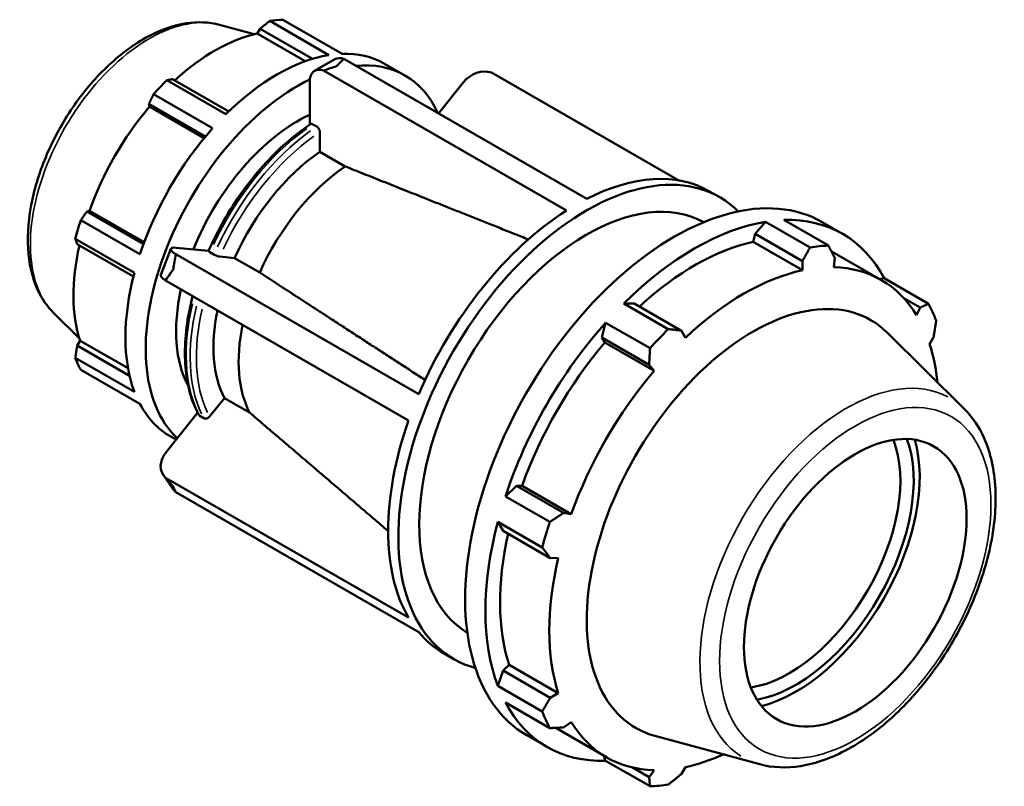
# Model space of a CAD drawing. Header units: inches. Extents: x -3.8 to 53.2, y -14.1 to 34.1.
# Tile 8 of 8: x 45.8 to 53.2, y 28.4 to 34.1. Entities that reach past the tile are written whole.
import ezdxf

# ---------------------------------------------------------------- set-up
doc = ezdxf.new("R2010")
doc.units = ezdxf.units.IN
doc.header["$MEASUREMENT"] = 0
doc.layers.add('Visible (ANSI)', color=7, linetype='Continuous', lineweight=50)
doc.layers.add('Visible Narrow (ANSI)', color=7, linetype='Continuous', lineweight=35)

msp = doc.modelspace()

# ---------------------------------------------------------------- linework, layer by layer
at = {"layer": 'Visible (ANSI)'}
for p, q in [((48.1018, 33.8815), (47.6576, 34.1373)), ((47.7573, 34.1469), (48.2015, 33.8912)), ((47.2794, 34.1082), (47.5417, 34.0371)), ((47.5643, 34.0422), (47.5858, 34.0795)), ((47.9243, 33.8349), (47.5643, 34.0422)), ((47.5858, 34.0795), (47.979, 33.8531)), ((48.1472, 33.8501), (47.9949, 33.7624)), ((48.2134, 33.852), (50.0396, 32.8003)), ((49.8873, 32.7127), (48.0611, 33.7643)), ((48.521, 33.816), (48.6733, 33.7283)), ((50.7318, 32.9394), (49.3237, 33.7502)), ((46.8843, 33.6919), (47.3284, 33.4362)), ((47.3491, 33.4564), (46.9264, 33.6998)), ((47.9579, 33.6806), (47.9579, 33.3576)), ((49.1132, 33.6764), (48.9249, 33.4422)), ((47.2287, 33.331), (46.7846, 33.5868)), ((46.7499, 33.5136), (47.175, 33.2688)), ((46.7546, 33.494), (46.7499, 33.5136)), ((47.1655, 33.2574), (46.7546, 33.494)), ((48.0112, 33.3433), (47.9813, 33.3605)), ((48.0346, 33.1536), (48.0346, 33.3027)), ((48.2238, 33.0446), (48.0346, 33.1536)), ((50.9628, 32.8571), (51.0395, 32.8129)), ((46.2837, 32.7061), (46.3029, 32.7117)), ((46.7139, 32.4751), (46.3029, 32.7117)), ((46.2377, 32.6396), (46.6819, 32.3838)), ((46.7088, 32.4613), (46.2837, 32.7061)), ((51.522, 32.6418), (51.8559, 32.4495)), ((51.3846, 32.6285), (51.3061, 32.5371)), ((51.7186, 32.4362), (51.3846, 32.6285)), ((51.81, 32.626), (51.9622, 32.5383)), ((46.6406, 32.2448), (46.1964, 32.5006)), ((51.3061, 32.5371), (51.2919, 32.4769)), ((51.3061, 32.5371), (51.6605, 32.3331)), ((46.2105, 32.4599), (46.6333, 32.2164)), ((46.9147, 32.4253), (46.8386, 32.229)), ((47.1982, 32.4111), (46.9548, 32.4334)), ((51.2919, 32.4769), (51.6616, 32.264)), ((46.9508, 32.3838), (48.777, 31.3321)), ((47.2079, 32.3989), (47.2377, 32.3817)), ((47.2815, 32.3663), (47.3932, 32.3561)), ((47.3932, 32.3561), (47.5824, 32.2471)), ((51.8845, 32.4033), (52.2542, 32.1904)), ((51.8972, 32.2868), (51.9037, 32.3566)), ((51.6605, 32.3331), (51.6616, 32.264)), ((52.2754, 32.2046), (52.2413, 32.1978)), ((52.6093, 32.0123), (52.2754, 32.2046)), ((48.7009, 31.1358), (46.8747, 32.1875)), ((52.423, 32.0547), (52.546, 31.9839)), ((50.3977, 32.014), (50.3192, 32.0149)), ((50.3192, 32.0149), (50.6531, 31.8226)), ((50.7521, 31.81), (50.3977, 32.014)), ((52.546, 31.9839), (52.5195, 31.9258)), ((46.0332, 31.9442), (46.2264, 31.753)), ((50.1818, 31.8701), (50.1545, 31.7575)), ((50.5157, 31.6778), (50.1818, 31.8701)), ((50.1545, 31.7575), (50.1763, 31.7216)), ((50.1545, 31.7575), (50.5089, 31.5534)), ((50.7816, 31.7573), (50.7521, 31.81)), ((52.8781, 31.2206), (52.2967, 31.7959)), ((52.6171, 31.7095), (52.6467, 31.7607)), ((46.2105, 31.6976), (46.2321, 31.7347)), ((46.6042, 31.4709), (46.2105, 31.6976)), ((46.5926, 31.5271), (46.2321, 31.7347)), ((50.1763, 31.7216), (50.546, 31.5087)), ((46.1964, 31.6064), (46.6406, 31.3506)), ((50.5089, 31.5534), (50.546, 31.5087)), ((46.6819, 31.2592), (46.2377, 31.5149)), ((47.2054, 31.1646), (47.3171, 31.3034)), ((47.3171, 31.3034), (47.5063, 31.1945)), ((47.1158, 31.1929), (46.8787, 30.898)), ((47.1317, 31.17), (47.1616, 31.1528)), ((46.9092, 31.017), (46.9537, 30.9913)), ((46.8588, 30.7233), (46.9349, 30.6147)), ((46.8747, 30.7052), (48.7009, 29.6535)), ((49.5122, 30.645), (49.4284, 30.5651)), ((49.554, 30.6439), (49.5122, 30.645)), ((49.8666, 30.4409), (49.5122, 30.645)), ((49.554, 30.6439), (49.9238, 30.431)), ((48.777, 29.5449), (46.9508, 30.5965)), ((49.4284, 30.5651), (49.7623, 30.3728)), ((49.9238, 30.431), (49.8666, 30.4409)), ((49.3715, 30.3736), (49.4114, 30.3057)), ((49.7055, 30.1813), (49.3715, 30.3736)), ((49.4114, 30.3057), (49.7658, 30.1017)), ((49.7658, 30.1017), (49.8262, 30.1023)), ((48.9642, 29.3864), (49.0409, 29.3422)), ((49.4114, 29.2555), (49.3715, 29.1417)), ((49.4564, 29.2978), (49.4114, 29.2555)), ((49.7658, 29.0514), (49.4114, 29.2555)), ((49.4564, 29.2978), (49.8262, 29.0849)), ((49.3715, 29.1417), (49.7055, 28.9494)), ((49.8262, 29.0849), (49.7658, 29.0514)), ((49.7623, 28.8234), (49.4284, 29.0157)), ((49.8666, 28.8282), (49.9238, 28.8687)), ((49.8193, 28.8169), (50.189, 28.604)), ((49.5893, 28.7697), (49.7416, 28.682)), ((51.3409, 28.5513), (50.5515, 28.7654)), ((50.1694, 28.6153), (50.1818, 28.5784)), ((50.1818, 28.5784), (50.5157, 28.3861)), ((50.5089, 28.4555), (50.3828, 28.5281)), ((50.546, 28.5076), (50.5089, 28.4555)), ((50.7521, 28.479), (50.7816, 28.5304))]:
    msp.add_line(p, q, dxfattribs=at)
for centre, major_axis, ratio, start_param, end_param in [((47.2709, 32.6723), (0.8059, 1.3995), 0.578093, 0.343502, 0.438029), ((47.245, 32.6872), (0.7495, 1.3016), 0.578093, 0.478032, 1.071949), ((47.7151, 32.4165), (0.8059, 1.3995), 0.578093, 0, 0.343502), ((47.7151, 32.4165), (0.8059, 1.3995), 0.578093, 0.438029, 1.1289), ((48.236, 33.6958), (-0.0888, 0.1543), 0.578093, 5.680369, 6.283185), ((47.8674, 32.3288), (0.8059, 1.3995), 0.578093, 5.891432, 6.674939), ((48.0837, 33.6081), (-0.0888, 0.1543), 0.578093, 5.680369, 7.070517), ((49.2391, 33.6039), (0.1458, 0.1022), 0.787757, 0.533228, 1.923377), ((47.8674, 32.3288), (-0.8059, -1.3995), 0.578093, 3.844917, 6.152023), ((47.2709, 32.6723), (-0.8059, -1.3995), 0.578093, 4.270492, 4.36502), ((47.245, 32.6872), (0.7495, 1.3016), 0.578093, 1.26343, 1.874295), ((47.8674, 32.3288), (-0.6447, -1.1196), 0.578093, 3.825821, 4.955076), ((47.7151, 32.4165), (0.8059, 1.3995), 0.578093, 1.223427, 1.914298), ((48.1108, 32.1886), (-0.6181, -1.0734), 0.578093, 4.012093, 4.885219), ((48.3, 32.0797), (-0.6181, -1.0734), 0.578093, 4.012093, 4.885219), ((50.0402, 31.0775), (0.9993, 1.7353), 0.578093, 6.132387, 9.575577), ((50.6996, 30.6978), (1.1103, 1.9281), 0.578093, 0, 3.141593), ((49.9635, 31.1217), (0.9993, 1.7353), 0.578093, 0, 0.729672), ((50.0402, 31.0775), (0.8883, 1.5425), 0.578093, 0.010597, 3.130996), ((49.9635, 31.1217), (-0.9993, -1.7353), 0.578093, 3.978849, 4.918463), ((47.2709, 32.6723), (-0.8059, -1.3995), 0.578093, 5.055891, 5.150418), ((50.8519, 30.6101), (1.1103, 1.9281), 0.578093, 5.935816, 6.626687), ((50.8519, 30.6101), (-1.1103, -1.9281), 0.578093, 3.579622, 4.270492), ((47.245, 32.6872), (0.7495, 1.3016), 0.578093, 2.065615, 2.659693), ((47.0807, 32.3609), (-0.166, 0.0644), 0.209664, 5.650597, 7.040745), ((50.8519, 30.6101), (-1.0326, -1.7932), 0.578093, 3.619624, 4.213542), ((51.1858, 30.4178), (1.1103, 1.9281), 0.578093, 0.343502, 0.438029), ((50.8519, 30.6101), (1.0326, 1.7932), 0.578093, 0, 0.006483), ((51.2216, 30.3972), (-1.0326, -1.7932), 0.578093, 3.619624, 4.23049), ((51.2216, 30.3972), (1.0326, 1.7932), 0.578093, 5.975819, 6.586684), ((47.7151, 32.4165), (0.8059, 1.3995), 0.578093, 2.008825, 2.699696), ((47.0045, 32.1646), (-0.166, 0.0644), 0.209664, 0, 0.75756), ((47.8674, 32.3288), (-0.6447, -1.1196), 0.578093, 5.211008, 5.945591), ((51.2907, 30.3575), (0.8826, 1.5327), 0.578093, 6.13202, 9.575944), ((51.1858, 30.4178), (1.1103, 1.9281), 0.578093, 5.841289, 5.935816), ((48.1108, 32.1886), (-0.6181, -1.0734), 0.578093, 5.234637, 5.932416), ((48.3, 32.0797), (-0.6181, -1.0734), 0.578093, 5.234637, 5.932416), ((50.8519, 30.6101), (-1.1103, -1.9281), 0.578093, 4.36502, 5.055891), ((51.1858, 30.4178), (-1.1103, -1.9281), 0.578093, 4.270492, 4.36502), ((50.8519, 30.6101), (-1.0326, -1.7932), 0.578093, 4.405023, 5.015888), ((51.2216, 30.3972), (1.0326, 1.7932), 0.578093, 5.605964, 5.801286), ((47.2709, 32.6723), (-0.8059, -1.3995), 0.578093, 5.841289, 5.935816), ((51.2216, 30.3972), (-1.0326, -1.7932), 0.578093, 4.405023, 5.015888), ((47.7151, 32.4165), (-0.8059, -1.3995), 0.578093, 5.935816, 6.283185), ((49.9635, 31.1217), (-0.9993, -1.7353), 0.578093, 5.026047, 5.96566), ((51.5603, 30.2022), (-0.5904, -1.0252), 0.578093, 0.433525, 2.708068), ((51.6105, 30.1733), (0.6258, 1.0867), 0.578093, 3.589989, 5.834789), ((51.6105, 30.1733), (0.6576, 1.1419), 0.578093, 3.644579, 5.780199), ((47.0045, 30.8255), (-0.1458, -0.1022), 0.787757, 5.064969, 6.455118), ((47.0807, 30.7169), (-0.1458, -0.1022), 0.787757, 0, 0.171932), ((50.8519, 30.6101), (-1.1103, -1.9281), 0.578093, 5.150418, 5.841289), ((51.1858, 30.4178), (-1.1103, -1.9281), 0.578093, 5.055891, 5.150418), ((50.8519, 30.6101), (-1.0326, -1.7932), 0.578093, 5.207208, 5.801286), ((51.2216, 30.3972), (-1.0326, -1.7932), 0.578093, 5.190421, 5.801286), ((49.9635, 31.1217), (-0.9993, -1.7353), 0.578093, 6.073244, 6.283185), ((50.8519, 30.6101), (-1.1103, -1.9281), 0.578093, 5.935816, 6.626687), ((51.1858, 30.4178), (-1.1103, -1.9281), 0.578093, 5.841289, 5.935816), ((51.2216, 30.3972), (-1.0326, -1.7932), 0.578093, 5.975819, 6.586684), ((50.8519, 30.6101), (-1.0326, -1.7932), 0.578093, 6.269479, 6.283185), ((51.2216, 30.3972), (1.0326, 1.7932), 0.578093, 3.619624, 3.818814), ((51.1858, 30.4178), (-1.1103, -1.9281), 0.578093, 0.343502, 0.438029)]:
    msp.add_ellipse(centre, major_axis=major_axis, ratio=ratio, start_param=start_param, end_param=end_param, dxfattribs=at)
msp.add_ellipse((52.0582, 29.9155), major_axis=(0.5904, 1.0252), ratio=0.578093, dxfattribs=at)
for points, knots in [([(47.2794, 34.1082), (47.2007, 34.1296), (47.1163, 34.1327), (46.9353, 34.1054), (46.8381, 34.0709), (46.6418, 33.9662), (46.5429, 33.8937), (46.3566, 33.7202), (46.2694, 33.6192), (46.1151, 33.3992), (46.0478, 33.2805), (45.9392, 33.0364), (45.8979, 32.9109), (45.8456, 32.6642), (45.8348, 32.543), (45.8475, 32.3162), (45.871, 32.2105), (45.9437, 32.0522), (45.9838, 31.9931), (46.0332, 31.9442)], [5.650886, 5.650886, 5.650886, 5.650886, 5.930892, 5.930892, 6.246646, 6.246646, 6.581751, 6.581751, 6.916535, 6.916535, 7.249135, 7.249135, 7.581829, 7.581829, 7.916796, 7.916796, 8.251486, 8.251486, 8.490148, 8.490148, 8.490148, 8.490148]), ([(47.9642, 33.3618), (47.9029, 33.3212), (47.8422, 33.2746), (47.7238, 33.1708), (47.6661, 33.1137), (47.5553, 32.9906), (47.5023, 32.9247), (47.4026, 32.7862), (47.356, 32.7136), (47.2705, 32.564), (47.2316, 32.487), (47.1973, 32.409)], [0.0746821, 0.0746821, 0.0746821, 0.0746821, 0.2542147, 0.2542147, 0.4337474, 0.4337474, 0.61328, 0.61328, 0.7928127, 0.7928127, 0.9723453, 0.9723453, 0.9723453, 0.9723453]), ([(47.9813, 33.3605), (47.9784, 33.3622), (47.975, 33.3634), (47.9697, 33.3639), (47.9668, 33.3633), (47.9646, 33.362), (47.9644, 33.3619), (47.9642, 33.3618)], [0, 0, 0, 0, 0.03114648, 0.03114648, 0.0623368, 0.0623368, 0.06511272, 0.06511272, 0.06511272, 0.06511272]), ([(48.0346, 33.3027), (48.0346, 33.306), (48.0339, 33.3104), (48.0317, 33.3178), (48.0298, 33.3223), (48.0257, 33.3294), (48.0228, 33.3333), (48.0175, 33.3389), (48.0141, 33.3417), (48.0112, 33.3433)], [-0.1248735, -0.1248735, -0.1248735, -0.1248735, -0.0935815, -0.0935815, -0.0623368, -0.0623368, -0.0311465, -0.0311465, 0, 0, 0, 0]), ([(47.1973, 32.409), (47.1972, 32.4087), (47.1971, 32.4083), (47.1975, 32.4068), (47.1987, 32.4053), (47.2022, 32.4024), (47.205, 32.4005), (47.2079, 32.3989)], [-0.07524821, -0.07524821, -0.07524821, -0.07524821, -0.0623368, -0.0623368, -0.03114648, -0.03114648, 0, 0, 0, 0]), ([(47.2377, 32.3817), (47.2406, 32.38), (47.2446, 32.378), (47.2519, 32.3747), (47.2564, 32.3729), (47.2641, 32.3702), (47.2685, 32.3689), (47.2754, 32.3672), (47.279, 32.3665), (47.2815, 32.3663)], [0, 0, 0, 0, 0.0311465, 0.0311465, 0.0623368, 0.0623368, 0.0935815, 0.0935815, 0.1248735, 0.1248735, 0.1248735, 0.1248735]), ([(47.0786, 32.07), (47.0705, 32.039), (47.0633, 32.0081), (47.0405, 31.8998), (47.0296, 31.8235), (47.0186, 31.6757), (47.0186, 31.6042), (47.0297, 31.4682), (47.0408, 31.4037), (47.0741, 31.2837), (47.0962, 31.2281), (47.1237, 31.1781)], [1.2305214, 1.2305214, 1.2305214, 1.2305214, 1.3016373, 1.3016373, 1.4812512, 1.4812512, 1.6608651, 1.6608651, 1.8404791, 1.8404791, 2.020093, 2.020093, 2.020093, 2.020093]), ([(47.1237, 31.1781), (47.1239, 31.1777), (47.1241, 31.1774), (47.126, 31.1743), (47.1288, 31.1716), (47.1317, 31.17)], [-0.03490578, -0.03490578, -0.03490578, -0.03490578, -0.03114648, -0.03114648, 0, 0, 0, 0]), ([(47.1616, 31.1528), (47.1645, 31.1511), (47.1685, 31.1499), (47.1758, 31.1492), (47.1803, 31.1496), (47.188, 31.1517), (47.1924, 31.1537), (47.1993, 31.1582), (47.2029, 31.1615), (47.2054, 31.1646)], [0, 0, 0, 0, 0.0311465, 0.0311465, 0.0623368, 0.0623368, 0.0935815, 0.0935815, 0.1248735, 0.1248735, 0.1248735, 0.1248735]), ([(51.3409, 28.5513), (51.4376, 28.5251), (51.5418, 28.5216), (51.7651, 28.5572), (51.8848, 28.6007), (52.1258, 28.7317), (52.2471, 28.8213), (52.4754, 29.0358), (52.5824, 29.1605), (52.7722, 29.4319), (52.8549, 29.5783), (52.9887, 29.8794), (53.0397, 30.0338), (53.1044, 30.337), (53.1179, 30.4856), (53.1036, 30.7627), (53.0758, 30.8913), (52.9887, 31.0863), (52.9392, 31.1601), (52.8781, 31.2206)], [2.509294, 2.509294, 2.509294, 2.509294, 2.79594, 2.79594, 3.11366, 3.11366, 3.446111, 3.446111, 3.777947, 3.777947, 4.108027, 4.108027, 4.438192, 4.438192, 4.770207, 4.770207, 5.102333, 5.102333, 5.348555, 5.348555, 5.348555, 5.348555])]:
    msp.add_open_spline(points, degree=3, knots=knots, dxfattribs=at)
for points, weights in [([(47.6576, 34.1373), (47.6208, 34.1079), (47.5858, 34.0795)], [1, 1.00147934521, 1.0021421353]), ([(46.9264, 33.6998), (46.9056, 33.696), (46.8843, 33.6919)], [1.0021421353, 1.00147934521, 1]), ([(46.7846, 33.5868), (46.7667, 33.5495), (46.7499, 33.5136)], [1, 1.00147934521, 1.0021421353]), ([(49.6012, 32.4958), (48.8381, 32.7999), (48.2238, 33.0446)], [1.00073383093, 1.0062181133, 1]), ([(46.2837, 32.7061), (46.261, 32.6736), (46.2377, 32.6396)], [1.0021421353, 1.00147934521, 1]), ([(46.1964, 32.5006), (46.2035, 32.4799), (46.2105, 32.4599)], [1, 1.00147934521, 1.0021421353]), ([(51.6605, 32.3331), (51.6891, 32.3835), (51.7186, 32.4362)], [1.00442671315, 1.00262022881, 1]), ([(51.8559, 32.4495), (51.8805, 32.402), (51.9037, 32.3566)], [1, 1.00262022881, 1.00442671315]), ([(47.5824, 32.2471), (48.1341, 31.8884), (48.8249, 31.4394)], [1, 1.00644210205, 1.00032353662]), ([(52.546, 31.9839), (52.5772, 31.9977), (52.6093, 32.0123)], [1.00442671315, 1.00262022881, 1]), ([(50.6531, 31.8226), (50.7038, 31.8161), (50.7521, 31.81)], [1, 1.00262022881, 1.00442671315]), ([(52.6662, 31.8863), (52.6565, 31.8221), (52.6467, 31.7607)], [1, 1.00262022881, 1.00442671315]), ([(46.2105, 31.6976), (46.2035, 31.653), (46.1964, 31.6064)], [1.0021421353, 1.00147934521, 1]), ([(50.5089, 31.5534), (50.5124, 31.6142), (50.5157, 31.6778)], [1.00442671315, 1.00262022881, 1]), ([(47.5063, 31.1945), (47.9771, 30.792), (48.5475, 30.3046)], [1, 1.00549292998, 1.00185386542]), ([(49.7623, 30.3728), (49.8157, 30.4074), (49.8666, 30.4409)], [1, 1.00262022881, 1.00442671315]), ([(49.7658, 30.1017), (49.7364, 30.1405), (49.7055, 30.1813)], [1.00442671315, 1.00262022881, 1]), ([(49.7055, 28.9494), (49.7364, 29.0013), (49.7658, 29.0514)], [1, 1.00262022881, 1.00442671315]), ([(49.8666, 28.8282), (49.8157, 28.8257), (49.7623, 28.8234)], [1.00442671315, 1.00262022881, 1]), ([(50.5157, 28.3861), (50.5124, 28.4214), (50.5089, 28.4555)], [1, 1.00262022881, 1.00442671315]), ([(50.7521, 28.479), (50.7038, 28.44), (50.6531, 28.3995)], [1.00442671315, 1.00262022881, 1])]:
    msp.add_rational_spline(points, weights, degree=2, dxfattribs=at)
for points in [[(48.1599, 33.7975), (48.1771, 33.8158), (48.195, 33.8342), (48.2134, 33.852)], [(48.0611, 33.7643), (48.0949, 33.7765), (48.1281, 33.7876), (48.1599, 33.7975)], [(46.9336, 32.2728), (46.9386, 32.3087), (46.9443, 32.3459), (46.9508, 32.3838)], [(46.8747, 32.1875), (46.8942, 32.2167), (46.914, 32.2453), (46.9336, 32.2728)], [(46.9336, 30.6356), (46.914, 30.6574), (46.8942, 30.6807), (46.8747, 30.7052)], [(46.9508, 30.5965), (46.9443, 30.6092), (46.9386, 30.6223), (46.9336, 30.6356)]]:
    msp.add_open_spline(points, degree=3, dxfattribs=at)
at = {"layer": 'Visible Narrow (ANSI)'}
for centre, major_axis, start_param, end_param in [((46.7516, 32.9713), (-0.6303, -1.0945), 3.434721, 5.990057), ((48.0574, 32.2193), (0.7253, 1.2596), 0.902552, 1.711574), ((48.0873, 32.2021), (-0.7253, -1.2596), 4.044145, 4.853167), ((48.1108, 32.1886), (0.7088, 1.2309), 0.904112, 1.710014), ((48.0574, 32.2193), (-0.7253, -1.2596), 5.191131, 5.905617), ((48.0873, 32.2021), (-0.7253, -1.2596), 5.191131, 5.905617), ((48.1108, 32.1886), (-0.7088, -1.2309), 5.201484, 5.904519), ((51.992, 29.9536), (0.7774, 1.3501), 0.021031, 3.120562)]:
    msp.add_ellipse(centre, major_axis=major_axis, ratio=0.578093, start_param=start_param, end_param=end_param, dxfattribs=at)
msp.add_ellipse((52.0582, 29.9155), major_axis=(-0.7197, -1.2498), ratio=0.578093, dxfattribs=at)

doc.saveas('drawing.dxf')
